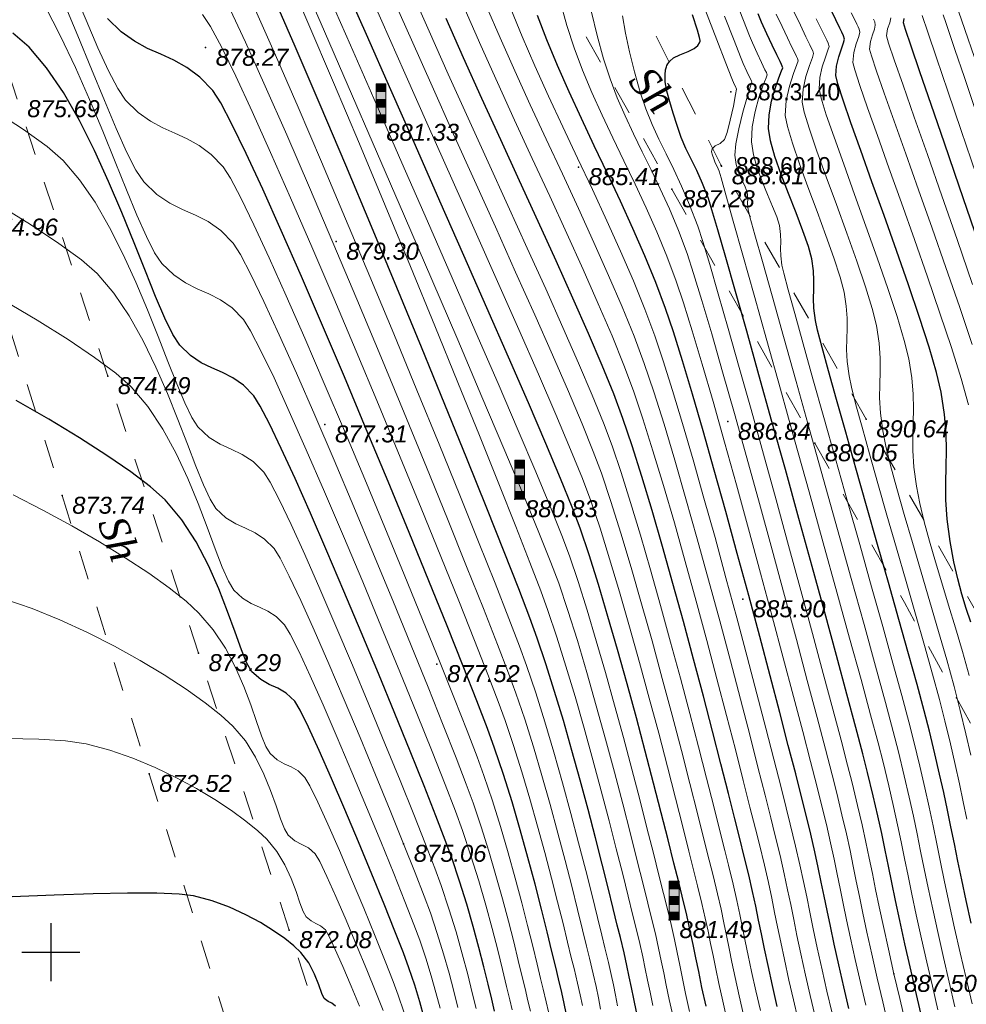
# Model space of a CAD drawing. Header units: millimetres. Extents: x 1490 to 2460, y -539 to 1142.
# Tile 11 of 28: x 2233 to 2282, y 873 to 924. Entities that reach past the tile are written whole.
import ezdxf
from ezdxf.enums import TextEntityAlignment as Align

# ---------------------------------------------------------------- set-up
doc = ezdxf.new("R2010")
doc.units = ezdxf.units.MM
doc.linetypes.add('Auto_Street_NotBorder_Line_m1', pattern=[3, 1.5, -1.5])
for name, color, linetype in [('(001) Сетка', 92, 'Continuous'), ('(004) Точки рельефа', 7, 'Continuous'), ('(031) Горизонтали', 42, 'Continuous'), ('Отметка', 7, 'Continuous'), ('Пикет', 7, 'Continuous')]:
    doc.layers.add(name, color=color, linetype=linetype)
doc.layers.add('(032) Горизонтали утолщенные', color=32, linetype='Continuous', lineweight=30)
for name, color, linetype, lineweight, true_color in [('AUTO#_ROADS_EXIST_L', 7, 'Continuous', 15, 0x000000), ('AUTO#_ROADS_MTRAL_T', 7, 'Continuous', 15, 0x000000), ('HYDRO_TECHN_CNSTR_B', 7, 'Continuous', 15, 0x000000)]:
    doc.layers.add(name, color=color, linetype=linetype, lineweight=lineweight, true_color=true_color)
doc.styles.add('D-431', font='txt')
doc.styles.add('БМ-431 (Times New Roman К)', font='timesi.ttf', dxfattribs={"height": 1})

# ---------------------------------------------------------------- blocks, each defined once
blk = doc.blocks.new('WaterGaugePost_m1')
at = {"layer": 'HYDRO_TECHN_CNSTR_B', "linetype": 'Continuous', "lineweight": 15, "true_color": 0x000000}
h = blk.add_hatch(color=18, dxfattribs=at)
h.dxf.hatch_style = 1
h.paths.add_polyline_path([(0.5, 3.2), (0.5, 4), (-0.5, 4), (-0.5, 3.2)])
h = blk.add_hatch(color=18, dxfattribs=at)
h.dxf.hatch_style = 1
h.paths.add_polyline_path([(0.5, 3.2), (-0.5, 3.2), (-0.5, 0), (0.5, 0)])
at = {"layer": 'HYDRO_TECHN_CNSTR_B', "linetype": 'Continuous', "lineweight": 15, "true_color": 0xfffffe}
h = blk.add_hatch(color=7, dxfattribs=at)
h.dxf.hatch_style = 1
h.paths.add_polyline_path([(0.5, 3.2), (-0.5, 3.2), (-0.5, 0), (0.5, 0)])
at = {"layer": 'HYDRO_TECHN_CNSTR_B', "linetype": 'Continuous', "lineweight": 15, "true_color": 0x000000}
h = blk.add_hatch(color=18, dxfattribs=at)
h.dxf.hatch_style = 1
h.paths.add_polyline_path([(-0.5, 2.4), (-0.5, 1.6), (0.5, 1.6), (0.5, 2.4)])
h = blk.add_hatch(color=18, dxfattribs=at)
h.dxf.hatch_style = 1
h.paths.add_polyline_path([(0.5, 0), (0.5, 0.8), (-0.5, 0.8), (-0.5, 0)])
at = {"layer": 'HYDRO_TECHN_CNSTR_B', "color": 18, "linetype": 'Continuous', "lineweight": 15, "true_color": 0x000000}
blk.add_lwpolyline([(-0.5, 0), (0.5, 0), (0.5, 4), (-0.5, 4)], close=True, dxfattribs=at)
for points in [[(-0.5, 3.2), (0.5, 3.2)], [(-0.5, 2.4), (0.5, 2.4)], [(-0.5, 1.6), (0.5, 1.6)], [(-0.5, 0.8), (0.5, 0.8)]]:
    blk.add_lwpolyline(points, dxfattribs=at)
blk = doc.blocks.new('Setka')
at = {"layer": '(001) Сетка'}
for p, q in [((0, 1.5), (0, -1.5)), ((-1.5, 0), (1.5, 0))]:
    blk.add_line(p, q, dxfattribs=at)

msp = doc.modelspace()

# ---------------------------------------------------------------- linework, layer by layer
at = {"layer": '(004) Точки рельефа', "color": 7, "linetype": 'ByBlock', "lineweight": -2}
for p in [(2242.846, 922.367, 878.274), (2251.633, 918.505, 881.33), (2262.053, 916.225, 885.411), (2269.42, 916.266, 888.606), (2266.861, 915.083, 887.278), (2249.568, 912.386, 879.304), (2237.81, 905.466, 874.491), (2269.742, 903.121, 886.843), (2276.865, 903.244, 890.637), (2248.992, 902.981, 877.312), (2274.217, 902.011, 889.052), (2235.458, 899.311, 873.737), (2258.773, 899.131, 880.826), (2270.508, 893.982, 885.904), (2242.479, 891.211, 873.288), (2254.761, 890.645, 877.519), (2281.522, 888.91, 890.997), (2239.936, 884.995, 872.517), (2253.046, 881.397, 875.064), (2266.726, 877.473, 881.49), (2247.148, 876.956, 872.085), (2278.297, 874.702, 887.496)]:
    msp.add_point(p, dxfattribs=at)
at = {"layer": '(031) Горизонтали', "color": 42, "linetype": 'Continuous', "lineweight": 0}
for points, elevation in [([(2266.917, 872.496), (2266.723, 873.378), (2266.569, 874.113), (2266.438, 874.759), (2266.312, 875.376), (2266.175, 876.02), (2266.009, 876.752), (2265.798, 877.63), (2265.622, 878.342), (2265.379, 879.32), (2265.078, 880.523), (2264.726, 881.911), (2264.332, 883.443), (2263.902, 885.079), (2263.445, 886.779), (2262.969, 888.5), (2262.482, 890.205), (2261.991, 891.851), (2261.505, 893.398), (2261.03, 894.806), (2260.631, 895.864), (2260.011, 897.412), (2259.194, 899.39), (2258.208, 901.739), (2257.078, 904.403), (2255.831, 907.323), (2254.492, 910.439), (2253.088, 913.695), (2251.645, 917.031), (2250.188, 920.39), (2248.744, 923.713), (2247.339, 926.941)], 881), ([(2265.88, 873.066), (2265.734, 873.763), (2265.609, 874.376), (2265.49, 874.96), (2265.36, 875.572), (2265.203, 876.266), (2265.002, 877.098), (2264.836, 877.771), (2264.608, 878.692), (2264.326, 879.824), (2263.996, 881.13), (2263.626, 882.573), (2263.222, 884.115), (2262.791, 885.72), (2262.34, 887.351), (2261.877, 888.971), (2261.407, 890.542), (2260.939, 892.028), (2260.48, 893.392), (2260.107, 894.406), (2259.548, 895.865), (2258.821, 897.718), (2257.948, 899.914), (2256.949, 902.401), (2255.844, 905.128), (2254.653, 908.044), (2253.396, 911.097), (2252.094, 914.237), (2250.767, 917.411), (2249.436, 920.569), (2248.12, 923.66), (2246.84, 926.631)], 880.5), ([(2269.688, 872.374), (2269.476, 873.299), (2269.277, 874.2), (2269.116, 874.965), (2268.978, 875.639), (2268.851, 876.266), (2268.721, 876.893), (2268.576, 877.565), (2268.401, 878.327), (2268.184, 879.224), (2267.997, 879.978), (2267.74, 881.008), (2267.421, 882.274), (2267.049, 883.735), (2266.632, 885.352), (2266.179, 887.084), (2265.697, 888.89), (2265.195, 890.731), (2264.682, 892.567), (2264.166, 894.356), (2263.655, 896.06), (2263.158, 897.637), (2262.682, 899.047), (2262.252, 900.189), (2261.644, 901.686), (2260.88, 903.493), (2259.984, 905.566), (2258.979, 907.86), (2257.886, 910.329), (2256.729, 912.928), (2255.532, 915.612), (2254.315, 918.337), (2253.103, 921.056), (2251.919, 923.726), (2250.784, 926.301)], 882.5), ([(2260.501, 872.738), (2260.383, 873.265), (2260.229, 873.911), (2260.096, 874.456), (2259.916, 875.204), (2259.692, 876.124), (2259.428, 877.187), (2259.126, 878.363), (2258.791, 879.623), (2258.425, 880.937), (2258.031, 882.276), (2257.614, 883.61), (2257.176, 884.909), (2256.825, 885.864), (2256.313, 887.199), (2255.661, 888.859), (2254.889, 890.79), (2254.021, 892.94), (2253.076, 895.254), (2252.076, 897.679), (2251.043, 900.161), (2249.997, 902.646), (2248.96, 905.082), (2247.954, 907.414), (2246.999, 909.588), (2246.118, 911.552), (2245.33, 913.252), (2244.659, 914.633), (2244.124, 915.643), (2243.747, 916.227), (2243.13, 916.87), (2242.511, 917.333), (2241.891, 917.677), (2241.268, 917.961), (2240.642, 918.242), (2240.01, 918.581), (2239.374, 919.036), (2238.731, 919.667), (2238.324, 920.264), (2237.845, 921.179), (2237.299, 922.365), (2236.693, 923.776), (2236.031, 925.364)], 877.5), ([(2267.77, 872.764), (2267.566, 873.691), (2267.404, 874.464), (2267.266, 875.143), (2267.134, 875.791), (2266.99, 876.469), (2266.816, 877.238), (2266.593, 878.161), (2266.424, 878.844), (2266.194, 879.772), (2265.909, 880.909), (2265.576, 882.222), (2265.203, 883.676), (2264.796, 885.236), (2264.362, 886.868), (2263.908, 888.536), (2263.441, 890.207), (2262.968, 891.845), (2262.496, 893.416), (2262.031, 894.886), (2261.581, 896.219), (2261.19, 897.258), (2260.605, 898.712), (2259.848, 900.533), (2258.941, 902.671), (2257.908, 905.08), (2256.771, 907.71), (2255.552, 910.513), (2254.274, 913.441), (2252.96, 916.445), (2251.631, 919.476), (2250.311, 922.487), (2249.022, 925.429)], 881.5), ([(2271.417, 872.808), (2271.183, 873.834), (2270.966, 874.816), (2270.79, 875.649), (2270.64, 876.382), (2270.501, 877.066), (2270.36, 877.749), (2270.202, 878.48), (2270.012, 879.309), (2269.776, 880.286), (2269.588, 881.042), (2269.331, 882.066), (2269.014, 883.321), (2268.645, 884.771), (2268.23, 886.378), (2267.779, 888.107), (2267.298, 889.919), (2266.796, 891.779), (2266.281, 893.65), (2265.761, 895.494), (2265.243, 897.276), (2264.736, 898.958), (2264.246, 900.503), (2263.783, 901.875), (2263.339, 903.058), (2262.757, 904.489), (2262.054, 906.136), (2261.249, 907.967), (2260.362, 909.948), (2259.411, 912.049), (2258.415, 914.237), (2257.393, 916.48), (2256.363, 918.744), (2255.344, 921), (2254.354, 923.213), (2253.414, 925.352)], 883.5), ([(2270.552, 872.591), (2270.33, 873.567), (2270.122, 874.508), (2269.953, 875.307), (2269.809, 876.011), (2269.676, 876.666), (2269.541, 877.321), (2269.389, 878.023), (2269.207, 878.818), (2268.98, 879.755), (2268.784, 880.545), (2268.513, 881.626), (2268.178, 882.957), (2267.786, 884.493), (2267.347, 886.191), (2266.87, 888.009), (2266.364, 889.903), (2265.838, 891.831), (2265.302, 893.749), (2264.764, 895.614), (2264.234, 897.383), (2263.721, 899.013), (2263.233, 900.461), (2262.81, 901.587), (2262.236, 903.001), (2261.53, 904.667), (2260.712, 906.55), (2259.8, 908.613), (2258.814, 910.821), (2257.773, 913.138), (2256.696, 915.527), (2255.603, 917.953), (2254.512, 920.38), (2253.444, 922.772), (2252.417, 925.093)], 883), ([(2276.841, 873.089), (2276.571, 874.256), (2276.301, 875.439), (2276.059, 876.536), (2275.857, 877.481), (2275.685, 878.318), (2275.529, 879.089), (2275.376, 879.838), (2275.215, 880.608), (2275.031, 881.442), (2274.814, 882.382), (2274.549, 883.474), (2274.322, 884.375), (2274, 885.625), (2273.596, 887.174), (2273.124, 888.971), (2272.595, 890.963), (2272.024, 893.1), (2271.423, 895.33), (2270.804, 897.602), (2270.182, 899.864), (2269.568, 902.065), (2268.977, 904.154), (2268.42, 906.079), (2267.91, 907.789), (2267.462, 909.232), (2267.087, 910.358), (2266.608, 911.639), (2266.087, 912.896), (2265.536, 914.131), (2264.968, 915.346), (2264.392, 916.544), (2263.822, 917.727), (2263.268, 918.898), (2262.742, 920.059), (2262.256, 921.213), (2261.821, 922.362), (2261.448, 923.509), (2261.091, 924.819)], 886.5), ([(2282.314, 873.159), (2282.007, 874.48), (2281.706, 875.786), (2281.42, 877.045), (2281.139, 878.315), (2280.9, 879.436), (2280.691, 880.449), (2280.498, 881.398), (2280.308, 882.324), (2280.109, 883.271), (2279.887, 884.281), (2279.629, 885.397), (2279.323, 886.662), (2279.063, 887.67), (2278.697, 889.031), (2278.243, 890.685), (2277.72, 892.57), (2277.144, 894.625), (2276.536, 896.79), (2275.911, 899.004), (2275.289, 901.206), (2274.687, 903.335), (2274.124, 905.331), (2273.617, 907.132), (2273.185, 908.679), (2272.846, 909.909), (2272.617, 910.763), (2272.517, 911.18), (2272.464, 911.648), (2272.459, 912.026), (2272.469, 912.374), (2272.459, 912.751), (2272.395, 913.216), (2272.266, 913.653), (2272.049, 914.191), (2271.782, 914.806), (2271.502, 915.472), (2271.247, 916.163), (2271.055, 916.855), (2270.963, 917.523), (2270.999, 918.3), (2271.143, 919.081), (2271.343, 919.802), (2271.548, 920.398), (2271.708, 920.807), (2271.772, 920.964), (2271.753, 921.024), (2271.728, 921.083), (2271.653, 921.233), (2271.475, 921.597), (2271.243, 922.088), (2271.006, 922.616), (2270.857, 922.983), (2270.546, 923.771), (2270.095, 924.922)], 889.5), ([(2258.637, 872.848), (2258.515, 873.357), (2258.35, 874.056), (2258.142, 874.919), (2257.894, 875.92), (2257.606, 877.033), (2257.279, 878.231), (2256.914, 879.489), (2256.512, 880.781), (2256.075, 882.081), (2255.71, 883.072), (2255.181, 884.448), (2254.511, 886.146), (2253.726, 888.101), (2252.852, 890.25), (2251.914, 892.53), (2250.938, 894.875), (2249.95, 897.223), (2248.973, 899.51), (2248.035, 901.672), (2247.159, 903.645), (2246.373, 905.366), (2245.701, 906.769), (2245.168, 907.793), (2244.801, 908.373), (2244.209, 908.976), (2243.615, 909.393), (2243.019, 909.696), (2242.42, 909.961), (2241.816, 910.26), (2241.206, 910.669), (2240.59, 911.261), (2240.224, 911.807), (2239.798, 912.65), (2239.315, 913.744), (2238.776, 915.042), (2238.187, 916.498), (2237.55, 918.064), (2236.867, 919.695), (2236.144, 921.343), (2235.381, 922.961), (2234.584, 924.504)], 876.5), ([(2259.575, 872.786), (2259.433, 873.379), (2259.313, 873.877), (2259.151, 874.553), (2258.951, 875.384), (2258.714, 876.345), (2258.441, 877.412), (2258.136, 878.561), (2257.799, 879.769), (2257.434, 881.009), (2257.042, 882.26), (2256.625, 883.495), (2256.268, 884.468), (2255.746, 885.825), (2255.085, 887.505), (2254.305, 889.452), (2253.432, 891.606), (2252.488, 893.91), (2251.497, 896.304), (2250.481, 898.731), (2249.465, 901.132), (2248.471, 903.448), (2247.522, 905.621), (2246.642, 907.593), (2245.854, 909.306), (2245.181, 910.7), (2244.647, 911.717), (2244.274, 912.3), (2243.625, 912.961), (2242.975, 913.417), (2242.322, 913.749), (2241.665, 914.039), (2241.003, 914.367), (2240.336, 914.815), (2239.66, 915.464), (2239.257, 916.065), (2238.782, 916.997), (2238.24, 918.208), (2237.636, 919.644), (2236.976, 921.254), (2236.264, 922.984), (2235.506, 924.781)], 877), ([(2263.192, 872.887), (2263.074, 873.469), (2262.953, 874.05), (2262.807, 874.704), (2262.615, 875.504), (2262.464, 876.121), (2262.257, 876.967), (2262, 878.008), (2261.699, 879.208), (2261.36, 880.532), (2260.987, 881.947), (2260.587, 883.417), (2260.165, 884.907), (2259.728, 886.382), (2259.28, 887.808), (2258.828, 889.15), (2258.45, 890.177), (2257.887, 891.645), (2257.159, 893.496), (2256.291, 895.672), (2255.305, 898.117), (2254.224, 900.771), (2253.071, 903.578), (2251.869, 906.479), (2250.64, 909.418), (2249.408, 912.335), (2248.195, 915.175), (2247.025, 917.878), (2245.919, 920.387), (2244.901, 922.645), (2243.994, 924.594)], 879), ([(2264.063, 873.061), (2263.952, 873.608), (2263.846, 874.129), (2263.73, 874.674), (2263.59, 875.293), (2263.411, 876.036), (2263.249, 876.696), (2263.025, 877.606), (2262.747, 878.726), (2262.422, 880.017), (2262.055, 881.441), (2261.655, 882.958), (2261.227, 884.528), (2260.779, 886.113), (2260.317, 887.674), (2259.848, 889.17), (2259.378, 890.564), (2259.011, 891.566), (2258.462, 892.996), (2257.753, 894.803), (2256.905, 896.933), (2255.938, 899.335), (2254.874, 901.955), (2253.733, 904.74), (2252.536, 907.639), (2251.305, 910.598), (2250.058, 913.565), (2248.819, 916.487), (2247.607, 919.312), (2246.443, 921.987), (2245.348, 924.459)], 879.5), ([(2273.34, 872.406), (2273.118, 873.364), (2272.889, 874.369), (2272.654, 875.431), (2272.464, 876.332), (2272.302, 877.126), (2272.152, 877.865), (2271.999, 878.604), (2271.828, 879.395), (2271.622, 880.292), (2271.367, 881.349), (2271.162, 882.17), (2270.882, 883.287), (2270.534, 884.659), (2270.128, 886.244), (2269.674, 888), (2269.179, 889.887), (2268.654, 891.863), (2268.107, 893.886), (2267.548, 895.915), (2266.986, 897.909), (2266.429, 899.826), (2265.887, 901.625), (2265.37, 903.264), (2264.885, 904.702), (2264.388, 906.033), (2263.777, 907.535), (2263.072, 909.181), (2262.29, 910.945), (2261.45, 912.799), (2260.57, 914.716), (2259.668, 916.67), (2258.763, 918.633), (2257.873, 920.579), (2257.017, 922.48), (2256.212, 924.31)], 884.5), ([(2274.215, 872.576), (2273.981, 873.587), (2273.742, 874.637), (2273.499, 875.739), (2273.301, 876.674), (2273.132, 877.497), (2272.977, 878.265), (2272.819, 879.031), (2272.641, 879.852), (2272.428, 880.783), (2272.162, 881.88), (2271.949, 882.735), (2271.655, 883.902), (2271.291, 885.336), (2270.865, 886.994), (2270.388, 888.831), (2269.87, 890.803), (2269.321, 892.865), (2268.751, 894.973), (2268.169, 897.084), (2267.586, 899.152), (2267.011, 901.134), (2266.454, 902.984), (2265.926, 904.66), (2265.435, 906.116), (2264.914, 907.515), (2264.297, 909.033), (2263.603, 910.649), (2262.847, 912.34), (2262.049, 914.086), (2261.224, 915.865), (2260.391, 917.654), (2259.566, 919.432), (2258.768, 921.177), (2258.012, 922.869), (2257.318, 924.484)], 885), ([(2275.09, 872.747), (2274.844, 873.81), (2274.595, 874.904), (2274.343, 876.046), (2274.138, 877.016), (2273.963, 877.869), (2273.802, 878.664), (2273.638, 879.459), (2273.454, 880.31), (2273.233, 881.275), (2272.958, 882.411), (2272.751, 883.236), (2272.467, 884.36), (2272.113, 885.741), (2271.699, 887.339), (2271.236, 889.113), (2270.733, 891.022), (2270.2, 893.025), (2269.645, 895.081), (2269.08, 897.15), (2268.512, 899.19), (2267.953, 901.16), (2267.411, 903.021), (2266.896, 904.73), (2266.418, 906.246), (2265.986, 907.53), (2265.472, 908.907), (2264.876, 910.366), (2264.215, 911.889), (2263.506, 913.46), (2262.764, 915.061), (2262.007, 916.676), (2261.251, 918.288), (2260.512, 919.879), (2259.808, 921.433), (2259.154, 922.934), (2258.568, 924.363)], 885.5), ([(2280.558, 872.843), (2280.272, 874.07), (2279.989, 875.301), (2279.714, 876.509), (2279.442, 877.736), (2279.215, 878.802), (2279.019, 879.752), (2278.841, 880.633), (2278.666, 881.491), (2278.481, 882.37), (2278.273, 883.318), (2278.027, 884.379), (2277.731, 885.599), (2277.477, 886.588), (2277.092, 888.027), (2276.598, 889.846), (2276.014, 891.976), (2275.361, 894.344), (2274.658, 896.881), (2273.925, 899.515), (2273.182, 902.178), (2272.45, 904.798), (2271.747, 907.304), (2271.096, 909.626), (2270.514, 911.695), (2270.023, 913.438), (2269.641, 914.786), (2269.39, 915.668), (2269.29, 916.013), (2269.189, 916.255), (2269.096, 916.446), (2269.019, 916.645), (2268.95, 916.838), (2268.906, 916.997), (2268.931, 917.165), (2269.09, 917.307), (2269.341, 917.431), (2269.572, 917.635), (2269.707, 918.001), (2269.869, 918.638), (2270.025, 919.352), (2270.141, 919.948), (2270.183, 920.231), (2270.135, 920.361), (2270.062, 920.49), (2269.949, 920.778), (2269.643, 921.562), (2269.167, 922.777), (2268.548, 924.36)], 888.5), ([(2262.249, 873.069), (2262.136, 873.613), (2261.999, 874.224), (2261.82, 874.973), (2261.679, 875.547), (2261.489, 876.329), (2261.253, 877.29), (2260.976, 878.399), (2260.663, 879.625), (2260.318, 880.938), (2259.946, 882.307), (2259.551, 883.702), (2259.138, 885.093), (2258.712, 886.448), (2258.277, 887.736), (2257.916, 888.719), (2257.383, 890.109), (2256.698, 891.853), (2255.883, 893.897), (2254.959, 896.188), (2253.948, 898.672), (2252.87, 901.296), (2251.747, 904.006), (2250.6, 906.749), (2249.449, 909.471), (2248.318, 912.119), (2247.226, 914.639), (2246.194, 916.978), (2245.245, 919.082), (2244.399, 920.898), (2243.678, 922.372), (2243.102, 923.451), (2242.693, 924.081)], 878.5), ([(2277.995, 872.065), (2277.716, 873.259), (2277.434, 874.479), (2277.154, 875.707), (2276.904, 876.84), (2276.696, 877.816), (2276.518, 878.68), (2276.357, 879.476), (2276.199, 880.25), (2276.032, 881.045), (2275.843, 881.906), (2275.618, 882.878), (2275.345, 884.005), (2275.107, 884.945), (2274.765, 886.262), (2274.335, 887.9), (2273.831, 889.801), (2273.268, 891.909), (2272.66, 894.166), (2272.023, 896.515), (2271.371, 898.899), (2270.719, 901.261), (2270.082, 903.544), (2269.474, 905.691), (2268.912, 907.644), (2268.408, 909.346), (2267.978, 910.741), (2267.638, 911.772), (2267.192, 912.964), (2266.731, 914.066), (2266.264, 915.097), (2265.795, 916.073), (2265.333, 917.013), (2264.883, 917.934), (2264.452, 918.855), (2264.047, 919.793), (2263.674, 920.766), (2263.341, 921.793), (2263.012, 922.986), (2262.72, 924.189)], 887), ([(2278.883, 872.18), (2278.591, 873.43), (2278.297, 874.702), (2278.008, 875.974), (2277.749, 877.143), (2277.534, 878.151), (2277.351, 879.042), (2277.184, 879.864), (2277.022, 880.662), (2276.85, 881.482), (2276.654, 882.371), (2276.422, 883.373), (2276.14, 884.536), (2275.909, 885.446), (2275.575, 886.723), (2275.154, 888.314), (2274.658, 890.165), (2274.104, 892.223), (2273.504, 894.434), (2272.873, 896.745), (2272.227, 899.101), (2271.578, 901.451), (2270.942, 903.739), (2270.332, 905.912), (2269.764, 907.918), (2269.251, 909.701), (2268.808, 911.209), (2268.449, 912.389), (2268.188, 913.185), (2267.775, 914.282), (2267.363, 915.243), (2266.958, 916.103), (2266.566, 916.896), (2266.192, 917.656), (2265.842, 918.417), (2265.52, 919.213), (2265.233, 920.077), (2264.942, 921.12), (2264.685, 922.146), (2264.474, 923.117), (2264.318, 923.998)], 887.5), ([(2281.436, 873.001), (2281.14, 874.275), (2280.847, 875.543), (2280.567, 876.777), (2280.291, 878.026), (2280.058, 879.119), (2279.855, 880.101), (2279.669, 881.016), (2279.487, 881.907), (2279.295, 882.821), (2279.08, 883.799), (2278.828, 884.888), (2278.527, 886.13), (2278.256, 887.178), (2277.856, 888.67), (2277.347, 890.531), (2276.753, 892.684), (2276.094, 895.054), (2275.392, 897.566), (2274.67, 900.143), (2273.95, 902.709), (2273.253, 905.19), (2272.6, 907.509), (2272.015, 909.59), (2271.519, 911.359), (2271.134, 912.738), (2270.882, 913.653), (2270.784, 914.027), (2270.758, 914.349), (2270.763, 914.61), (2270.73, 914.93), (2270.639, 915.197), (2270.485, 915.525), (2270.313, 915.91), (2270.168, 916.351), (2270.094, 916.842), (2270.146, 917.418), (2270.306, 918.196), (2270.521, 919.04), (2270.74, 919.812), (2270.909, 920.377), (2270.977, 920.598), (2270.952, 920.666), (2270.88, 920.81), (2270.718, 921.147), (2270.534, 921.553), (2270.396, 921.9), (2270.067, 922.736), (2269.574, 923.995)], 889), ([(2282.053, 882.66), (2281.866, 883.559), (2281.668, 884.487), (2281.45, 885.471), (2281.201, 886.54), (2280.914, 887.724), (2280.633, 888.812), (2280.277, 890.121), (2279.863, 891.603), (2279.406, 893.21), (2278.921, 894.895), (2278.426, 896.611), (2277.935, 898.309), (2277.465, 899.944), (2277.032, 901.466), (2276.651, 902.829), (2276.339, 903.985), (2276.111, 904.887), (2275.984, 905.486), (2275.89, 906.218), (2275.859, 906.834), (2275.864, 907.38), (2275.88, 907.903), (2275.88, 908.448), (2275.837, 909.06), (2275.726, 909.787), (2275.53, 910.548), (2275.206, 911.543), (2274.795, 912.699), (2274.335, 913.941), (2273.867, 915.196), (2273.43, 916.391), (2273.063, 917.453), (2272.807, 918.309), (2272.7, 918.884), (2272.748, 919.644), (2272.911, 920.387), (2273.115, 921.032), (2273.29, 921.497), (2273.362, 921.697), (2273.33, 921.807), (2273.279, 921.915), (2273.209, 922.06), (2273.044, 922.395), (2272.809, 922.876), (2272.531, 923.458), (2272.236, 924.095)], 890.5), ([(2282.255, 885.959), (2282.001, 887.053), (2281.709, 888.255), (2281.39, 889.489), (2281.012, 890.859), (2280.592, 892.324), (2280.147, 893.845), (2279.694, 895.381), (2279.249, 896.892), (2278.827, 898.336), (2278.447, 899.673), (2278.124, 900.863), (2277.875, 901.865), (2277.717, 902.64), (2277.598, 903.563), (2277.559, 904.342), (2277.566, 905.032), (2277.586, 905.692), (2277.585, 906.381), (2277.532, 907.155), (2277.392, 908.072), (2277.176, 908.936), (2276.825, 910.065), (2276.375, 911.385), (2275.864, 912.818), (2275.329, 914.29), (2274.805, 915.724), (2274.331, 917.044), (2273.942, 918.175), (2273.676, 919.04), (2273.569, 919.565), (2273.612, 920.236), (2273.757, 920.888), (2273.939, 921.455), (2274.094, 921.869), (2274.157, 922.064), (2274.12, 922.199), (2274.055, 922.332), (2273.966, 922.515), (2273.762, 922.929), (2273.475, 923.519), (2273.134, 924.231)], 891), ([(2282.175, 890.057), (2281.827, 891.298), (2281.468, 892.508), (2281.11, 893.683), (2280.76, 894.819), (2280.427, 895.913), (2280.121, 896.96), (2279.85, 897.959), (2279.623, 898.904), (2279.45, 899.793), (2279.319, 900.78), (2279.264, 901.627), (2279.26, 902.379), (2279.28, 903.083), (2279.296, 903.786), (2279.283, 904.535), (2279.212, 905.376), (2279.057, 906.357), (2278.827, 907.3), (2278.458, 908.528), (2277.984, 909.968), (2277.438, 911.545), (2276.854, 913.187), (2276.266, 914.818), (2275.707, 916.366), (2275.211, 917.757), (2274.812, 918.916), (2274.543, 919.77), (2274.438, 920.246), (2274.476, 920.827), (2274.603, 921.387), (2274.762, 921.875), (2274.898, 922.24), (2274.952, 922.431), (2274.91, 922.591), (2274.831, 922.748), (2274.747, 922.923), (2274.561, 923.301), (2274.295, 923.844)], 891.5), ([(2282.139, 903.983), (2281.75, 905.341), (2281.25, 906.935), (2280.665, 908.702), (2280.024, 910.576), (2279.354, 912.492), (2278.683, 914.385), (2278.038, 916.189), (2277.447, 917.84), (2276.937, 919.272), (2276.537, 920.421), (2276.274, 921.221), (2276.175, 921.607), (2276.221, 922.112), (2276.351, 922.57), (2276.485, 922.937), (2276.541, 923.164), (2276.512, 923.315), (2276.456, 923.434), (2276.383, 923.581), (2276.295, 923.766), (2276.1, 924.161)], 892.5), ([(2282.322, 907.089), (2281.666, 909.039), (2280.971, 911.058), (2280.262, 913.084), (2279.564, 915.056), (2278.904, 916.911), (2278.306, 918.589), (2277.796, 920.027), (2277.399, 921.164), (2277.139, 921.938), (2277.044, 922.288), (2277.081, 922.682), (2277.186, 923.034), (2277.293, 923.323), (2277.336, 923.53), (2277.303, 923.7), (2277.241, 923.833)], 893), ([(2282.348, 910.186), (2281.551, 912.49), (2280.765, 914.744), (2280.019, 916.87), (2279.342, 918.795), (2278.763, 920.443), (2278.313, 921.738), (2278.02, 922.605), (2277.913, 922.969), (2277.965, 923.338), (2278.077, 923.642), (2278.131, 923.897)], 893.5), ([(2282.529, 915.841), (2281.758, 918.108), (2281.069, 920.133), (2280.488, 921.841), (2280.04, 923.16), (2279.753, 924.014)], 894.5), ([(2282.547, 918.977), (2281.924, 920.825), (2281.435, 922.275), (2281.108, 923.246), (2280.968, 923.66), (2280.832, 924.064)], 895), ([(2282.438, 921.853), (2281.946, 923.293), (2281.622, 924.238)], 895.5), ([(2256.78, 872.912), (2256.583, 873.727), (2256.345, 874.674), (2256.065, 875.727), (2255.743, 876.858), (2255.379, 878.043), (2254.973, 879.254), (2254.646, 880.143), (2254.169, 881.38), (2253.566, 882.903), (2252.863, 884.648), (2252.086, 886.553), (2251.259, 888.555), (2250.406, 890.591), (2249.555, 892.598), (2248.728, 894.513), (2247.952, 896.275), (2247.252, 897.819), (2246.652, 899.083), (2246.178, 900.004), (2245.855, 900.519), (2245.296, 901.072), (2244.735, 901.433), (2244.172, 901.696), (2243.604, 901.958), (2243.03, 902.312), (2242.449, 902.855), (2242.133, 903.338), (2241.771, 904.088), (2241.362, 905.062), (2240.906, 906.214), (2240.402, 907.501), (2239.85, 908.879), (2239.25, 910.303), (2238.601, 911.728), (2237.903, 913.111), (2237.155, 914.408), (2236.358, 915.573), (2235.51, 916.563), (2234.685, 917.277), (2233.476, 918.15), (2231.934, 919.157)], 875.5), ([(2255.842, 872.966), (2255.632, 873.801), (2255.386, 874.73), (2255.102, 875.728), (2254.781, 876.772), (2254.423, 877.84), (2254.106, 878.698), (2253.638, 879.906), (2253.046, 881.397), (2252.357, 883.101), (2251.6, 884.948), (2250.801, 886.87), (2249.99, 888.797), (2249.192, 890.66), (2248.436, 892.389), (2247.749, 893.917), (2247.16, 895.172), (2246.695, 896.087), (2246.382, 896.592), (2245.889, 897.08), (2245.395, 897.398), (2244.898, 897.63), (2244.397, 897.861), (2243.891, 898.174), (2243.378, 898.652), (2243.077, 899.124), (2242.734, 899.865), (2242.347, 900.828), (2241.911, 901.964), (2241.425, 903.225), (2240.884, 904.564), (2240.286, 905.932), (2239.628, 907.282), (2238.906, 908.565), (2238.118, 909.734), (2237.26, 910.74), (2236.452, 911.445), (2235.29, 912.295), (2233.824, 913.263), (2232.1, 914.327)], 875), ([(2254.92, 872.929), (2254.706, 873.733), (2254.46, 874.597), (2254.182, 875.501), (2253.872, 876.426), (2253.569, 877.245), (2253.114, 878.416), (2252.537, 879.861), (2251.87, 881.505), (2251.142, 883.271), (2250.385, 885.083), (2249.627, 886.866), (2248.9, 888.543), (2248.235, 890.037), (2247.661, 891.273), (2247.209, 892.175), (2246.909, 892.665), (2246.482, 893.088), (2246.054, 893.363), (2245.623, 893.564), (2245.19, 893.764), (2244.751, 894.035), (2244.308, 894.449), (2244.025, 894.907), (2243.706, 895.632), (2243.346, 896.574), (2242.935, 897.681), (2242.468, 898.903), (2241.935, 900.186), (2241.33, 901.481), (2240.646, 902.735), (2239.875, 903.898), (2239.009, 904.917), (2238.227, 905.608), (2237.13, 906.424), (2235.764, 907.342), (2234.173, 908.338), (2232.401, 909.39)], 874.5), ([(2253.051, 872.749), (2252.771, 873.598), (2252.506, 874.308), (2252.097, 875.351), (2251.579, 876.638), (2250.989, 878.076), (2250.363, 879.576), (2249.737, 881.046), (2249.148, 882.396), (2248.631, 883.534), (2248.224, 884.369), (2247.963, 884.812), (2247.609, 885.148), (2247.254, 885.352), (2246.896, 885.512), (2246.534, 885.713), (2246.167, 886.043), (2245.958, 886.396), (2245.733, 886.958), (2245.478, 887.688), (2245.178, 888.543), (2244.82, 889.484), (2244.387, 890.468), (2243.868, 891.455), (2243.246, 892.403), (2242.508, 893.271), (2241.841, 893.881), (2240.968, 894.571), (2239.917, 895.322), (2238.714, 896.116), (2237.388, 896.934), (2235.966, 897.759), (2234.475, 898.572), (2232.943, 899.354)], 873.5), ([(2251.985, 872.813), (2251.614, 873.753), (2251.148, 874.905), (2250.623, 876.175), (2250.08, 877.464), (2249.557, 878.676), (2249.091, 879.715), (2248.723, 880.483), (2248.49, 880.885), (2248.146, 881.192), (2247.801, 881.366), (2247.452, 881.539), (2247.096, 881.84), (2246.913, 882.161), (2246.713, 882.681), (2246.479, 883.355), (2246.196, 884.139), (2245.849, 884.985), (2245.42, 885.849), (2244.895, 886.686), (2244.257, 887.449), (2243.641, 888.012), (2242.828, 888.653), (2241.844, 889.351), (2240.719, 890.083), (2239.479, 890.828), (2238.151, 891.564), (2236.764, 892.27), (2235.344, 892.923), (2233.92, 893.502), (2232.518, 893.985)], 873), ([(2250.77, 873.038), (2250.341, 874.069), (2249.912, 875.075), (2249.522, 875.956), (2249.21, 876.617), (2249.017, 876.958), (2248.772, 877.176), (2248.527, 877.3), (2248.278, 877.423), (2248.026, 877.637), (2247.876, 877.91), (2247.708, 878.362), (2247.506, 878.946), (2247.251, 879.612), (2246.927, 880.313), (2246.518, 881.001), (2246.007, 881.626), (2245.534, 882.066), (2244.921, 882.565), (2244.181, 883.105), (2243.33, 883.669), (2242.382, 884.238), (2241.352, 884.794), (2240.254, 885.32), (2239.102, 885.797), (2237.912, 886.208), (2236.697, 886.534), (2235.642, 886.694), (2234.261, 886.782), (2232.611, 886.808)], 872.5)]:
    msp.add_lwpolyline(points, dxfattribs=dict(at, elevation=elevation))
at = {"layer": '(032) Горизонтали утолщенные', "color": 32, "linetype": 'Continuous', "lineweight": 30}
for points, elevation in [([(2268.623, 873.032), (2268.409, 874.004), (2268.239, 874.815), (2268.094, 875.527), (2267.956, 876.206), (2267.805, 876.917), (2267.622, 877.724), (2267.389, 878.692), (2267.211, 879.411), (2266.967, 880.39), (2266.665, 881.591), (2266.313, 882.979), (2265.918, 884.514), (2265.488, 886.159), (2265.03, 887.878), (2264.552, 889.633), (2264.062, 891.386), (2263.567, 893.1), (2263.076, 894.737), (2262.594, 896.261), (2262.132, 897.633), (2261.722, 898.719), (2261.127, 900.189), (2260.369, 901.997), (2259.47, 904.095), (2258.452, 906.438), (2257.339, 908.98), (2256.152, 911.673), (2254.915, 914.472), (2253.65, 917.33), (2252.38, 920.201), (2251.126, 923.038), (2249.912, 925.795)], 882), ([(2265.037, 872.753), (2264.898, 873.412), (2264.781, 873.992), (2264.668, 874.545), (2264.545, 875.123), (2264.396, 875.78), (2264.206, 876.567), (2264.05, 877.201), (2263.837, 878.065), (2263.574, 879.126), (2263.266, 880.35), (2262.919, 881.703), (2262.541, 883.152), (2262.135, 884.663), (2261.71, 886.203), (2261.271, 887.738), (2260.823, 889.235), (2260.374, 890.659), (2259.929, 891.978), (2259.546, 893.019), (2258.97, 894.52), (2258.223, 896.424), (2257.326, 898.675), (2256.303, 901.217), (2255.175, 903.994), (2253.964, 906.949), (2252.694, 910.026), (2251.386, 913.17), (2250.062, 916.323), (2248.744, 919.43), (2247.456, 922.434), (2246.218, 925.279)], 880), ([(2282.254, 892.797), (2282.019, 893.506), (2281.794, 894.234), (2281.579, 895.022), (2281.376, 895.912), (2281.183, 896.946), (2281.029, 898.104), (2280.965, 899.096), (2280.961, 899.978), (2280.984, 900.804), (2281.003, 901.628), (2280.987, 902.506), (2280.904, 903.493), (2280.723, 904.643), (2280.482, 905.647), (2280.101, 906.949), (2279.611, 908.478), (2279.041, 910.163), (2278.423, 911.936), (2277.788, 913.727), (2277.164, 915.465), (2276.584, 917.081), (2276.078, 918.505), (2275.676, 919.667), (2275.409, 920.497), (2275.307, 920.926), (2275.339, 921.42), (2275.449, 921.891), (2275.586, 922.303), (2275.701, 922.617), (2275.746, 922.797), (2275.698, 922.983), (2275.607, 923.165), (2275.51, 923.367), (2275.295, 923.804), (2274.987, 924.432)], 892), ([(2261.424, 872.67), (2261.318, 873.175), (2261.191, 873.745), (2261.024, 874.442), (2260.879, 875.036), (2260.681, 875.856), (2260.434, 876.866), (2260.142, 878.031), (2259.811, 879.317), (2259.445, 880.688), (2259.048, 882.109), (2258.627, 883.545), (2258.185, 884.961), (2257.727, 886.323), (2257.357, 887.328), (2256.811, 888.749), (2256.111, 890.527), (2255.282, 892.604), (2254.345, 894.922), (2253.324, 897.421), (2252.243, 900.043), (2251.125, 902.73), (2249.993, 905.422), (2248.87, 908.062), (2247.779, 910.592), (2246.745, 912.951), (2245.789, 915.082), (2244.935, 916.927), (2244.207, 918.426), (2243.628, 919.521), (2243.22, 920.154), (2242.553, 920.848), (2241.885, 921.349), (2241.215, 921.721), (2240.542, 922.027), (2239.865, 922.331), (2239.184, 922.697), (2238.496, 923.188), (2237.801, 923.87)], 878), ([(2272.281, 873.025), (2272.036, 874.102), (2271.81, 875.123), (2271.627, 875.99), (2271.471, 876.754), (2271.327, 877.465), (2271.18, 878.176), (2271.015, 878.937), (2270.817, 879.801), (2270.571, 880.817), (2270.375, 881.606), (2270.107, 882.676), (2269.774, 883.99), (2269.387, 885.507), (2268.952, 887.189), (2268.479, 888.997), (2267.976, 890.891), (2267.452, 892.832), (2266.915, 894.782), (2266.374, 896.701), (2265.836, 898.55), (2265.312, 900.291), (2264.808, 901.883), (2264.334, 903.289), (2263.865, 904.543), (2263.267, 906.011), (2262.56, 907.664), (2261.763, 909.471), (2260.895, 911.401), (2259.973, 913.424), (2259.018, 915.51), (2258.047, 917.629), (2257.08, 919.749), (2256.135, 921.841), (2255.231, 923.873)], 884), ([(2275.965, 872.918), (2275.708, 874.033), (2275.448, 875.172), (2275.213, 876.233), (2275.019, 877.147), (2274.852, 877.956), (2274.701, 878.702), (2274.554, 879.426), (2274.397, 880.171), (2274.22, 880.977), (2274.009, 881.887), (2273.753, 882.943), (2273.537, 883.805), (2273.234, 884.991), (2272.855, 886.455), (2272.413, 888.151), (2271.918, 890.033), (2271.381, 892.054), (2270.814, 894.169), (2270.228, 896.332), (2269.634, 898.496), (2269.044, 900.616), (2268.468, 902.647), (2267.918, 904.54), (2267.406, 906.252), (2266.941, 907.735), (2266.537, 908.944), (2266.036, 910.285), (2265.47, 911.659), (2264.856, 913.059), (2264.207, 914.473), (2263.539, 915.894), (2262.866, 917.311), (2262.203, 918.716), (2261.564, 920.099), (2260.966, 921.451), (2260.422, 922.762), (2259.947, 924.023)], 886), ([(2279.68, 872.685), (2279.405, 873.866), (2279.13, 875.058), (2278.861, 876.242), (2278.594, 877.446), (2278.373, 878.484), (2278.184, 879.403), (2278.012, 880.251), (2277.844, 881.074), (2277.667, 881.92), (2277.465, 882.836), (2277.226, 883.87), (2276.936, 885.068), (2276.692, 886.021), (2276.332, 887.383), (2275.873, 889.09), (2275.333, 891.082), (2274.729, 893.296), (2274.078, 895.669), (2273.396, 898.142), (2272.702, 900.65), (2272.012, 903.133), (2271.343, 905.529), (2270.713, 907.775), (2270.138, 909.81), (2269.636, 911.572), (2269.224, 912.999), (2268.92, 914.028), (2268.739, 914.599), (2268.438, 915.38), (2268.14, 916.04), (2267.853, 916.625), (2267.584, 917.177), (2267.339, 917.741), (2267.126, 918.361), (2266.931, 918.999), (2266.751, 919.587), (2266.607, 920.126), (2266.52, 920.616), (2266.506, 920.973), (2266.536, 921.22), (2266.577, 921.376), (2266.605, 921.451), (2266.645, 921.535), (2266.748, 921.679), (2266.95, 921.846), (2267.274, 922.004), (2267.705, 922.165), (2268.014, 922.319), (2268.194, 922.479), (2268.278, 922.618), (2268.308, 922.7), (2268.311, 922.74), (2268.288, 922.887), (2268.184, 923.269), (2267.925, 924.052)], 888), ([(2282.273, 877.312), (2282.014, 878.483), (2281.789, 879.533), (2281.589, 880.493), (2281.405, 881.392), (2281.228, 882.261), (2281.048, 883.129), (2280.857, 884.026), (2280.644, 884.982), (2280.401, 886.028), (2280.118, 887.193), (2279.848, 888.242), (2279.484, 889.587), (2279.046, 891.172), (2278.55, 892.941), (2278.013, 894.838), (2277.454, 896.805), (2276.889, 898.788), (2276.336, 900.728), (2275.813, 902.57), (2275.336, 904.257), (2274.925, 905.734), (2274.595, 906.943), (2274.364, 907.828), (2274.25, 908.333), (2274.175, 908.953), (2274.158, 909.464), (2274.168, 909.921), (2274.176, 910.377), (2274.151, 910.886), (2274.061, 911.501), (2273.892, 912.127), (2273.61, 912.934), (2273.256, 913.863), (2272.87, 914.853), (2272.494, 915.842), (2272.169, 916.771), (2271.934, 917.578), (2271.832, 918.203), (2271.865, 918.908), (2271.995, 919.614), (2272.177, 920.266), (2272.364, 920.806), (2272.509, 921.18), (2272.567, 921.331), (2272.541, 921.415), (2272.503, 921.499), (2272.431, 921.647), (2272.257, 922.001), (2272.016, 922.499), (2271.745, 923.079), (2271.477, 923.679), (2271.302, 924.108)], 890), ([(2282.468, 912.89), (2281.657, 915.246), (2280.896, 917.455), (2280.21, 919.441), (2279.628, 921.129), (2279.178, 922.443), (2278.886, 923.308), (2278.781, 923.649), (2278.817, 923.871)], 894), ([(2257.732, 872.774), (2257.586, 873.397), (2257.403, 874.166), (2257.182, 875.059), (2256.925, 876.057), (2256.63, 877.137), (2256.298, 878.28), (2255.93, 879.463), (2255.524, 880.667), (2255.188, 881.582), (2254.704, 882.841), (2254.095, 884.385), (2253.383, 886.159), (2252.593, 888.104), (2251.745, 890.164), (2250.864, 892.282), (2249.971, 894.4), (2249.09, 896.462), (2248.244, 898.41), (2247.455, 900.187), (2246.746, 901.736), (2246.14, 903.001), (2245.66, 903.923), (2245.328, 904.446), (2244.792, 904.992), (2244.255, 905.368), (2243.716, 905.643), (2243.174, 905.882), (2242.628, 906.153), (2242.077, 906.523), (2241.519, 907.058), (2241.162, 907.602), (2240.747, 908.452), (2240.274, 909.556), (2239.747, 910.862), (2239.166, 912.319), (2238.534, 913.875), (2237.852, 915.478), (2237.123, 917.076), (2236.347, 918.617), (2235.527, 920.051), (2234.664, 921.324), (2233.761, 922.386), (2232.924, 923.105)], 876), ([(2254.107, 872.437), (2253.881, 873.253), (2253.619, 874.12), (2253.321, 875.012), (2253.035, 875.783), (2252.599, 876.9), (2252.046, 878.28), (2251.41, 879.839), (2250.725, 881.493), (2250.023, 883.159), (2249.338, 884.753), (2248.703, 886.192), (2248.153, 887.391), (2247.719, 888.268), (2247.436, 888.739), (2247.003, 889.15), (2246.568, 889.4), (2246.13, 889.596), (2245.687, 889.842), (2245.237, 890.246), (2244.977, 890.683), (2244.691, 891.382), (2244.364, 892.29), (2243.982, 893.352), (2243.532, 894.515), (2242.999, 895.724), (2242.368, 896.927), (2241.626, 898.068), (2240.759, 899.094), (2240.013, 899.763), (2239.005, 900.533), (2237.771, 901.384), (2236.35, 902.293), (2234.779, 903.24), (2233.095, 904.204)], 874), ([(2249.544, 873.031), (2249.35, 873.189), (2249.155, 873.279), (2248.955, 873.434), (2248.828, 873.693), (2248.673, 874.137), (2248.46, 874.69), (2248.164, 875.271), (2247.756, 875.803), (2247.4, 876.134), (2246.928, 876.512), (2246.35, 876.92), (2245.677, 877.338), (2244.918, 877.745), (2244.083, 878.124), (2243.183, 878.454), (2242.228, 878.718), (2241.482, 878.81), (2240.331, 878.854), (2238.835, 878.855), (2237.056, 878.819), (2235.053, 878.753), (2232.888, 878.661)], 872)]:
    msp.add_lwpolyline(points, dxfattribs=dict(at, elevation=elevation))
at = {"layer": 'AUTO#_ROADS_EXIST_L', "color": 18, "linetype": 'Auto_Street_NotBorder_Line_m1', "lineweight": 15, "true_color": 0x000000, "elevation": 910.22, "flags": 128}
msp.add_lwpolyline([(2223.117, 1056.502), (2235.632, 1059.519), (2242.76, 1059.915), (2245.928, 1058.965), (2247.512, 1056.927), (2256.784, 1030.61), (2271.901, 979.695), (2285.809, 930.632), (2294.022, 902.612), (2299.832, 880.227), (2300.587, 876.569), (2301.792, 869.383), (2301.761, 867.762), (2301.31, 866.973), (2300.993, 866.303), (2299.753, 865.957), (2298.926, 865.93), (2290.26, 879.817), (2269.401, 916.299), (2243.994, 966.786), (2236.898, 978.87), (2233.332, 981.444), (2230.491, 982.698), (2226.66, 983.424), (2222.302, 983.358), (2218.472, 982.632), (2216.226, 981.246), (2214.64, 979.926), (2213.254, 978.011), (2212.329, 975.041), (2211.735, 971.344), (2223.602, 937.217), (2244.099, 871.683), (2244.797, 863.667), (2244.704, 860.949), (2242.764, 852.586), (2241.129, 850.506), (2238.327, 850.484)], dxfattribs=at)
at = {"layer": 'AUTO#_ROADS_EXIST_L', "color": 18, "linetype": 'Auto_Street_NotBorder_Line_m1', "lineweight": 15, "true_color": 0x000000, "flags": 128}
msp.add_lwpolyline([(2247.581, 849.093), (2251.885, 855.331), (2252.257, 860.632), (2250.314, 867.29), (2225.669, 942.532), (2216.711, 966.41), (2215.51, 971.951), (2215.797, 974.979), (2216.596, 976.921), (2218.254, 978.634), (2221.286, 979.902), (2226.887, 980.473), (2230.372, 979.56), (2234.419, 977.088), (2244.852, 959.476), (2262.054, 923.625), (2278.834, 893.805), (2292.674, 868.602), (2293.731, 866.66), (2295.534, 863.958), (2297.955, 862.606), (2300.152, 862.325), (2303.307, 863.507), (2305.334, 865.421), (2305.559, 866.66), (2298.225, 896.532), (2287.566, 931.893), (2275.423, 974.244), (2263.912, 1014.226), (2253.071, 1048.255), (2252.294, 1052.375), (2252.345, 1055.408), (2252.768, 1056.009), (2253.453, 1056.184), (2255.214, 1052.199)], dxfattribs=at)
at = {"layer": 'Пикет', "color": 7}
for p in [(2269.887, 920.095, 888.314), (2269.401, 916.299, 888.601)]:
    msp.add_point(p, dxfattribs=at)

# ---------------------------------------------------------------- block references
at = {"layer": '(001) Сетка'}
msp.add_blockref('Setka', (2234.877, 875.816), dxfattribs=at)
at = {"layer": 'HYDRO_TECHN_CNSTR_B', "color": 18, "true_color": 0x000000, "xscale": 0.5, "yscale": 0.5, "zscale": 0.5}
for p in [(2251.883, 918.505), (2259.023, 899.131), (2266.976, 877.473)]:
    msp.add_blockref('WaterGaugePost_m1', p, dxfattribs=at)

# ---------------------------------------------------------------- texts
at = {"layer": '(004) Точки рельефа', "color": 7, "linetype": 'ByBlock', "ltscale": 0.5, "char_height": 0.875, "attachment_point": 4, "style": 'D-431'}
for s, insert in [('{\\fArial|b0|i1|c204|p32;878.27}', (2243.371, 921.867, 878.274)), ('{\\fArial|b0|i1|c204|p32;875.69}', (2233.666, 919.22, 875.695)), ('{\\fArial|b0|i1|c204|p32;881.33}', (2252.158, 918.005, 881.33)), ('{\\fArial|b0|i1|c204|p32;885.41}', (2262.578, 915.725, 885.411)), ('{\\fArial|b0|i1|c204|p32;888.61}', (2269.945, 915.766, 888.606)), ('{\\fArial|b0|i1|c204|p32;887.28}', (2267.386, 914.583, 887.278)), ('{\\fArial|b0|i1|c204|p32;874.96}', (2231.505, 913.127, 874.957)), ('{\\fArial|b0|i1|c204|p32;879.30}', (2250.093, 911.886, 879.304)), ('{\\fArial|b0|i1|c204|p32;874.49}', (2238.335, 904.966, 874.491)), ('{\\fArial|b0|i1|c204|p32;886.84}', (2270.267, 902.621, 886.843)), ('{\\fArial|b0|i1|c204|p32;890.64}', (2277.39, 902.744, 890.637)), ('{\\fArial|b0|i1|c204|p32;877.31}', (2249.517, 902.481, 877.312)), ('{\\fArial|b0|i1|c204|p32;889.05}', (2274.742, 901.511, 889.052)), ('{\\fArial|b0|i1|c204|p32;873.74}', (2235.983, 898.811, 873.737)), ('{\\fArial|b0|i1|c204|p32;880.83}', (2259.298, 898.631, 880.826)), ('{\\fArial|b0|i1|c204|p32;885.90}', (2271.033, 893.482, 885.904)), ('{\\fArial|b0|i1|c204|p32;873.29}', (2243.004, 890.711, 873.288)), ('{\\fArial|b0|i1|c204|p32;877.52}', (2255.286, 890.145, 877.519)), ('{\\fArial|b0|i1|c204|p32;872.52}', (2240.461, 884.495, 872.517)), ('{\\fArial|b0|i1|c204|p32;875.06}', (2253.571, 880.897, 875.064)), ('{\\fArial|b0|i1|c204|p32;881.49}', (2267.251, 876.973, 881.49)), ('{\\fArial|b0|i1|c204|p32;872.08}', (2247.673, 876.456, 872.085)), ('{\\fArial|b0|i1|c204|p32;887.50}', (2278.822, 874.202, 887.496))]:
    msp.add_mtext(s, dxfattribs=dict(at, insert=insert))
at = {"layer": 'AUTO#_ROADS_MTRAL_T', "color": 18, "true_color": 0x000000, "style": 'БМ-431 (Times New Roman К)'}
for rotation, p in [(309.3292, (2265.286, 919.72)), (290.1935, (2237.672, 896.837))]:
    msp.add_text('Sh', height=1.5, rotation=rotation, dxfattribs=at).set_placement(p, align=Align.CENTER)
at = {"layer": 'Отметка', "style": 'D-431'}
for s, p in [('888.3140', (2270.645, 919.657, 888.314)), ('888.6010', (2270.159, 915.861, 888.601))]:
    msp.add_text(s, height=0.875, dxfattribs=at).set_placement(p)

doc.saveas('drawing.dxf')
